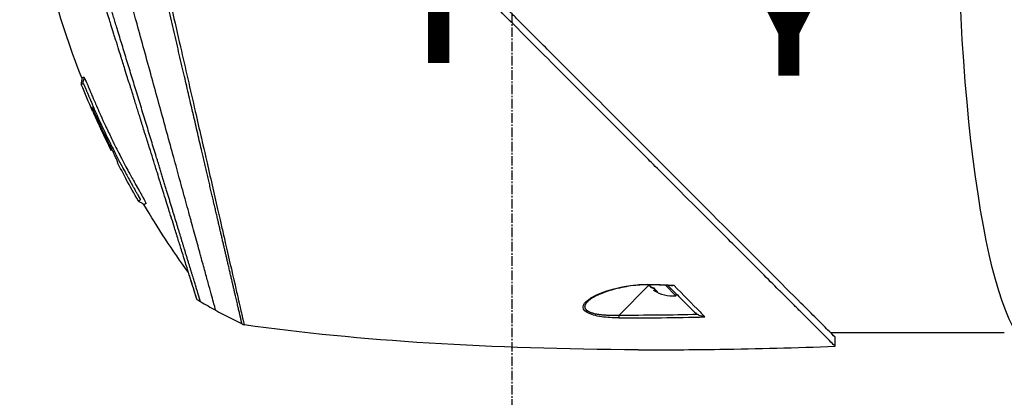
# Model space of a CAD drawing. Header units: millimetres. Extents: x 0 to 4378, y 0 to 2376.
# Tile 120 of 229: x 1447 to 1622, y 769 to 836. Entities that reach past the tile are written whole.
import ezdxf

# ---------------------------------------------------------------- set-up
doc = ezdxf.new("R2010")
doc.units = ezdxf.units.MM
doc.header["$LTSCALE"] = 0.2
doc.linetypes.add('CENTER2', pattern=[1.125, 0.75, -0.125, 0.125, -0.125])
for name, color, linetype in [('02_Center Line', 1, 'CENTER2'), ('07_Special Line2', 76, 'Continuous'), ('12_Before Rev.Num.', 5, 'Continuous'), ('13_After Rev.Num.', 6, 'Continuous')]:
    doc.layers.add(name, color=color, linetype=linetype)
doc.layers.add('14_Mark', color=7, linetype='Continuous', true_color=0xe03c31)
doc.styles.add('Rainbow-5.0 Style', font='malgunsl.ttf')

# ---------------------------------------------------------------- blocks, each defined once
blk = doc.blocks.new('A$Cba8e81c6')
for p, q in [((-170.58, 159.09), (-170.58, 159.09)), ((-258.52, 153.52), (-258.63, 153.41)), ((-258.52, 153.52), (-258.62, 153.41)), ((-257.53, 151.09), (-257.46, 151.17)), ((-244.56, 141.23), (-244.56, 141.23)), ((-163.31, 129.56), (-163.31, 129.56)), ((-163.15, 129.39), (-168.5, 124.04)), ((-162.5, 128.99), (-162.55, 128.94)), ((-162.07, 128.68), (-162.25, 128.49)), ((-161.9, 128.51), (-162.01, 128.4)), ((-158.36, 127.54), (-160.21, 129.39)), ((-158.36, 127.54), (-158.16, 127.74)), ((-173.86, 126.64), (-173.86, 126.64)), ((-173.11, 127.33), (-173.11, 127.33)), ((-154.56, 125.16), (-154.56, 125.16)), ((-135.66, 124.17), (-135.66, 124.17)), ((-130.88, 121), (-100, 121)), ((-130.05, 118.56), (-130.05, 120.16))]:
    blk.add_line(p, q)
for centre, radius, start, end in [((-118.5, 223.48), 156.75, 207.502, 208.6731), ((-158.94, 133.61), 6.1, 237.1155, 275.3981)]:
    blk.add_arc(centre, radius, start, end)
for centre, major_axis, ratio, start_param, end_param in [((-157.14, 247.11), (-98.89, -98.85), 0.00011, 6.274337, 6.283153), ((-162.57, 129.97), (-0.019, -0.5), 0.035629, 6.283184, 6.842305), ((-140.02, 751.19), (418.45, -460.79), 0.998723, 5.508989, 5.515203), ((-159.27, 133.94), (-4.29, -4.29), 0.666686, 0.261155, 0.362202), ((-159.23, 133.91), (-4.29, -4.29), 0.745339, 0.261155, 0.352237), ((-157.92, 132.6), (-4.04, -4.04), 0.745339, 6.173187, 6.393184), ((-158.6, 133.28), (-4.29, -4.29), 0.666686, 0.261155, 0.362202), ((-186.55, 222.44), (84, -73.04), 0.999052, 4.891159, 4.897725), ((-186.52, 222.48), (-81.92, 75.39), 0.999389, 1.78435, 1.812352), ((-186.44, 222.56), (-52.22, -98.37), 0.999969, 6.268665, 6.315891), ((-177.05, 240.31), (-61.46, -116.2), 0.920421, 0.028746, 0.032423), ((-168.49, 124.06), (0, 0.5), 0.037035, 1.607809, 2.747684), ((477.88, 480.35), (806.3, 302.63), 0.234303, 3.699759, 3.730545), ((1029.85, 705.19), (1363.29, 531.39), 0.183375, 3.577144, 3.598606), ((1029.83, 705.18), (1363.27, 531.38), 0.183376, 3.598609, 3.62761)]:
    blk.add_ellipse(centre, major_axis=major_axis, ratio=ratio, start_param=start_param, end_param=end_param)
for points, knots in [([(-130.05, 118.56), (-130.05, 118.56), (-130.2, 118.71), (-130.38, 118.89), (-130.6, 119.12), (-130.93, 119.45), (-131.36, 119.88), (-131.82, 120.35), (-132.33, 120.86), (-132.78, 121.31), (-132.84, 121.36), (-132.89, 121.42), (-132.94, 121.47), (-133.07, 121.6), (-133.54, 122.07), (-134.62, 123.14), (-134.77, 123.28), (-134.93, 123.44), (-135.1, 123.62), (-135.66, 124.18), (-136.09, 124.6), (-136.32, 124.83), (-136.74, 125.25), (-137.18, 125.69), (-137.64, 126.15), (-138.25, 126.76), (-138.88, 127.4), (-139.55, 128.06), (-139.71, 128.22), (-139.86, 128.38), (-140.03, 128.54), (-140.99, 129.5), (-142.01, 130.52), (-143.07, 131.59), (-145.85, 134.36), (-148.29, 136.8), (-150.06, 138.57), (-150.17, 138.68), (-150.28, 138.79), (-150.38, 138.9), (-152.08, 140.59), (-153.11, 141.63), (-153.4, 141.92), (-154.5, 143.02), (-156.16, 144.67), (-158.43, 146.94), (-159.5, 148.01), (-160.44, 148.96), (-161.25, 149.76), (-162.3, 150.81), (-163.12, 151.63), (-163.68, 152.19), (-167.25, 155.76), (-170.94, 159.45), (-174.71, 163.22), (-176.17, 164.68), (-178.07, 166.58), (-180.41, 168.92), (-182.35, 170.86), (-183.82, 172.34), (-184.81, 173.32), (-185.55, 174.06), (-186.01, 174.52), (-186.2, 174.72), (-187.88, 176.39), (-188.86, 177.37), (-189.13, 177.64), (-189.49, 178), (-189.85, 178.36), (-190.21, 178.72), (-190.34, 178.85), (-190.47, 178.98), (-190.6, 179.11), (-191.37, 179.88), (-191.86, 180.37), (-192.07, 180.59), (-192.29, 180.81), (-192.53, 181.04), (-192.79, 181.3), (-193.42, 181.93), (-194.17, 182.68), (-195.04, 183.54), (-196.39, 184.88), (-197.38, 185.87), (-198.01, 186.5), (-198.66, 187.14), (-199.64, 188.13), (-200.97, 189.47), (-201.89, 190.39), (-202.63, 191.14), (-203.2, 191.71), (-203.48, 191.99), (-203.73, 192.24), (-203.92, 192.43), (-204.54, 193.05), (-205.16, 193.67), (-205.78, 194.29), (-206.15, 194.65), (-206.51, 195.01), (-206.87, 195.38), (-207.62, 196.13), (-208.11, 196.62), (-208.33, 196.84), (-208.81, 197.32), (-209.3, 197.81), (-209.79, 198.3), (-210.26, 198.77), (-210.72, 199.23), (-211.18, 199.69), (-212.65, 201.17), (-214.12, 202.63), (-215.58, 204.1), (-217.5, 206.01), (-219.4, 207.92), (-221.29, 209.8), (-225.06, 213.57), (-228.75, 217.26), (-232.32, 220.83), (-233.11, 221.62), (-233.92, 222.43), (-234.74, 223.25), (-235.67, 224.18), (-236.61, 225.12), (-237.57, 226.08), (-240.08, 228.59), (-241.72, 230.23), (-242.59, 231.1), (-243.61, 232.13), (-244.62, 233.13), (-245.6, 234.12), (-247.76, 236.27), (-249.81, 238.32), (-251.73, 240.24), (-253.51, 242.02), (-254.89, 243.4), (-255.96, 244.47), (-257.72, 246.23), (-258.65, 247.16), (-259.01, 247.52), (-259.11, 247.62), (-259.16, 247.67), (-259.17, 247.68), (-260.77, 249.28), (-262.13, 250.65), (-263.21, 251.72), (-263.36, 251.87), (-263.51, 252.02), (-263.65, 252.16), (-264.1, 252.61), (-264.41, 252.92), (-264.64, 253.15), (-264.86, 253.37), (-265.06, 253.57), (-265.23, 253.74), (-265.27, 253.78), (-265.32, 253.83), (-265.36, 253.87), (-265.88, 254.39), (-265.93, 254.44), (-265.94, 254.45), (-265.94, 254.45), (-265.94, 254.45), (-265.94, 254.45)], [-1, -1, -1, -1, -0.973214, -0.973214, -0.973214, -0.946429, -0.946429, -0.946429, -0.922569, -0.922569, -0.922569, -0.919643, -0.919643, -0.919643, -0.896124, -0.896124, -0.896124, -0.892857, -0.892857, -0.892857, -0.88, -0.88, -0.88, -0.867143, -0.867143, -0.867143, -0.85, -0.85, -0.85, -0.84593, -0.84593, -0.84593, -0.821429, -0.821429, -0.821429, -0.786779, -0.786779, -0.786779, -0.784631, -0.784631, -0.784631, -0.75, -0.75, -0.75, -0.71875, -0.71875, -0.71875, -0.705224, -0.705224, -0.705224, -0.6875, -0.6875, -0.6875, -0.625, -0.625, -0.625, -0.59375, -0.59375, -0.59375, -0.575864, -0.575864, -0.575864, -0.5625, -0.5625, -0.5625, -0.546875, -0.546875, -0.546875, -0.541176, -0.541176, -0.541176, -0.539062, -0.539062, -0.539062, -0.53125, -0.53125, -0.53125, -0.526699, -0.526699, -0.526699, -0.515625, -0.515625, -0.515625, -0.5, -0.5, -0.5, -0.484375, -0.484375, -0.484375, -0.473999, -0.473999, -0.473999, -0.46875, -0.46875, -0.46875, -0.458868, -0.458868, -0.458868, -0.453125, -0.453125, -0.453125, -0.445312, -0.445312, -0.445312, -0.4375, -0.4375, -0.4375, -0.430048, -0.430048, -0.430048, -0.40625, -0.40625, -0.40625, -0.375, -0.375, -0.375, -0.3125, -0.3125, -0.3125, -0.297804, -0.297804, -0.297804, -0.28125, -0.28125, -0.28125, -0.25, -0.25, -0.25, -0.230372, -0.230372, -0.230372, -0.1875, -0.1875, -0.1875, -0.167132, -0.167132, -0.167132, -0.133709, -0.133709, -0.133709, -0.125, -0.125, -0.125, -0.078046, -0.078046, -0.078046, -0.071429, -0.071429, -0.071429, -0.053571, -0.053571, -0.053571, -0.039579, -0.039579, -0.039579, -0.035714, -0.035714, -0.035714, -0.002565, -0.002565, -0.002565, 0, 0, 0, 0]), ([(-263.88, 166.21), (-268.22, 177.23), (-271.32, 188.82), (-274.35, 209.23), (-274.91, 218.07), (-274.72, 226.86)], [0, 0, 0, 0, 3.552689, 3.552689, 6.190302, 6.190302, 6.190302, 6.190302]), ([(-259.26, 226.93), (-259.19, 226.78), (-259.14, 226.67), (-259.11, 226.6), (-258.9, 226.12), (-258.79, 225.72), (-258.71, 225.47), (-258.61, 225.09), (-258.55, 224.83), (-258.52, 224.73), (-258.46, 224.48), (-258.39, 224.18), (-258.31, 223.83), (-258.18, 223.28), (-258.1, 222.93), (-258.07, 222.79), (-258.05, 222.71), (-258.03, 222.64), (-258.01, 222.56), (-257.99, 222.44), (-257.96, 222.32), (-257.93, 222.21), (-257.91, 222.13), (-257.87, 221.93), (-257.79, 221.59), (-257.7, 221.23), (-257.6, 220.78), (-257.47, 220.23), (-257.35, 219.73), (-257.24, 219.22), (-257.12, 218.71), (-257.06, 218.45), (-256.97, 218.05), (-256.84, 217.5), (-256.7, 216.9), (-256.52, 216.13), (-256.31, 215.17), (-255.8, 212.94), (-255.47, 211.5), (-255.33, 210.92), (-255.02, 209.55), (-254.7, 208.17), (-254.38, 206.77), (-254.31, 206.48), (-254.25, 206.19), (-254.18, 205.9), (-253.98, 205.01), (-253.6, 203.39), (-253.05, 200.98), (-252.64, 199.16), (-252.21, 197.32), (-251.79, 195.47), (-251.78, 195.43), (-251.77, 195.4), (-251.77, 195.36), (-251.42, 193.85), (-250.96, 191.86), (-250.39, 189.37), (-249.77, 186.67), (-249.33, 184.72), (-249.06, 183.55), (-248.98, 183.2), (-248.91, 182.91), (-248.86, 182.7), (-248.66, 181.79), (-248.33, 180.38), (-247.89, 178.45), (-247.38, 176.22), (-246.87, 174), (-246.37, 171.8), (-246.36, 171.77), (-246.35, 171.74), (-246.35, 171.71), (-245.91, 169.81), (-245.48, 167.92), (-245.05, 166.06), (-244.6, 164.11), (-244.16, 162.19), (-243.73, 160.3), (-243.72, 160.28), (-243.72, 160.25), (-243.71, 160.22), (-243.36, 158.67), (-243.01, 157.15), (-242.67, 155.66), (-242.61, 155.41), (-242.25, 153.84), (-241.63, 151.13), (-240.92, 148.04), (-240.25, 145.12), (-239.63, 142.41), (-239.51, 141.86), (-239.35, 141.2), (-239.18, 140.43), (-239.01, 139.68), (-238.81, 138.84), (-238.61, 137.92), (-237.85, 134.62), (-237.19, 131.77), (-236.66, 129.45), (-236.46, 128.57), (-236.27, 127.76), (-236.11, 127.04), (-236.06, 126.81), (-236, 126.59), (-235.96, 126.37), (-235.87, 125.99), (-235.66, 125.08), (-235.44, 124.15), (-235.39, 123.91), (-235.34, 123.7), (-235.3, 123.53), (-235.07, 122.57), (-235.03, 122.4), (-235.02, 122.35), (-235.02, 122.34), (-235.01, 122.34), (-235.01, 122.34)], [0.0000004, 0.0000004, 0.0000004, 0.0000004, 0.0285714, 0.0285714, 0.0285714, 0.0714286, 0.0714286, 0.0714286, 0.0892857, 0.0892857, 0.0892857, 0.1071429, 0.1071429, 0.1071429, 0.125, 0.125, 0.125, 0.1284736, 0.1284736, 0.1284736, 0.1339286, 0.1339286, 0.1339286, 0.1428571, 0.1428571, 0.1428571, 0.1607143, 0.1607143, 0.1607143, 0.1785714, 0.1785714, 0.1785714, 0.1956232, 0.1956232, 0.1956232, 0.2142857, 0.2142857, 0.2142857, 0.25, 0.25, 0.25, 0.2796252, 0.2796252, 0.2796252, 0.2857143, 0.2857143, 0.2857143, 0.3163265, 0.3163265, 0.3163265, 0.3469388, 0.3469388, 0.3469388, 0.3476324, 0.3476324, 0.3476324, 0.377551, 0.377551, 0.377551, 0.4010005, 0.4010005, 0.4010005, 0.4081633, 0.4081633, 0.4081633, 0.4265306, 0.4265306, 0.4265306, 0.4540816, 0.4540816, 0.4540816, 0.4544339, 0.4544339, 0.4544339, 0.4770408, 0.4770408, 0.4770408, 0.4996669, 0.4996669, 0.4996669, 0.5, 0.5, 0.5, 0.5178571, 0.5178571, 0.5178571, 0.5357143, 0.5357143, 0.5357143, 0.5714286, 0.5714286, 0.5714286, 0.5985301, 0.5985301, 0.5985301, 0.625, 0.625, 0.625, 0.75, 0.75, 0.75, 0.7974141, 0.7974141, 0.7974141, 0.8125, 0.8125, 0.8125, 0.875, 0.875, 0.875, 0.8914403, 0.8914403, 0.8914403, 0.9797679, 0.9797679, 0.9797679, 1, 1, 1, 1]), ([(-240.08, 124.95), (-240.08, 124.95), (-240.08, 124.95), (-240.08, 124.95), (-240.08, 124.96), (-240.2, 125.38), (-240.41, 126.11), (-240.61, 126.85), (-240.91, 127.92), (-241.29, 129.31), (-241.47, 129.98), (-241.67, 130.72), (-241.9, 131.53), (-242.12, 132.33), (-242.36, 133.21), (-242.62, 134.15), (-242.69, 134.41), (-242.76, 134.68), (-242.84, 134.95), (-242.9, 135.17), (-242.96, 135.39), (-243.02, 135.61), (-243.16, 136.12), (-243.3, 136.64), (-243.45, 137.17), (-243.74, 138.24), (-244.05, 139.37), (-244.38, 140.56), (-244.44, 140.78), (-244.5, 141), (-244.56, 141.22), (-244.66, 141.6), (-244.77, 141.99), (-244.87, 142.38), (-245.05, 143), (-245.22, 143.63), (-245.4, 144.28), (-245.75, 145.57), (-246.12, 146.91), (-246.5, 148.3), (-246.53, 148.43), (-246.57, 148.56), (-246.61, 148.69), (-246.95, 149.95), (-247.31, 151.25), (-247.68, 152.59), (-248.08, 154.06), (-248.5, 155.57), (-248.92, 157.11), (-249.33, 158.6), (-249.75, 160.12), (-250.17, 161.66), (-250.59, 163.16), (-251.01, 164.68), (-251.43, 166.23), (-251.44, 166.27), (-251.46, 166.31), (-251.47, 166.36), (-251.91, 167.95), (-252.35, 169.56), (-252.8, 171.18), (-253.22, 172.71), (-253.64, 174.25), (-254.06, 175.78), (-254.75, 178.29), (-255.43, 180.78), (-256.11, 183.26), (-256.29, 183.93), (-256.47, 184.59), (-256.65, 185.26), (-256.69, 185.39), (-256.72, 185.52), (-256.76, 185.65), (-256.98, 186.44), (-257.2, 187.23), (-257.41, 188.02), (-258.07, 190.39), (-258.71, 192.74), (-259.35, 195.04), (-260.21, 198.16), (-261.06, 201.2), (-261.88, 204.14), (-262.29, 205.61), (-262.67, 207.06), (-263.08, 208.46), (-263.48, 209.87), (-263.8, 211.32), (-264.29, 212.55)], [0, 0, 0, 0, 0.00024, 0.00024, 0.00024, 0.087999, 0.087999, 0.087999, 0.175757, 0.175757, 0.175757, 0.217696, 0.217696, 0.217696, 0.259635, 0.259635, 0.259635, 0.271277, 0.271277, 0.271277, 0.280605, 0.280605, 0.280605, 0.301574, 0.301574, 0.301574, 0.343513, 0.343513, 0.343513, 0.351275, 0.351275, 0.351275, 0.364483, 0.364483, 0.364483, 0.385452, 0.385452, 0.385452, 0.427391, 0.427391, 0.427391, 0.431272, 0.431272, 0.431272, 0.46933, 0.46933, 0.46933, 0.511269, 0.511269, 0.511269, 0.551814, 0.551814, 0.551814, 0.591266, 0.591266, 0.591266, 0.59236, 0.59236, 0.59236, 0.632905, 0.632905, 0.632905, 0.671263, 0.671263, 0.671263, 0.734268, 0.734268, 0.734268, 0.75126, 0.75126, 0.75126, 0.754541, 0.754541, 0.754541, 0.774814, 0.774814, 0.774814, 0.835632, 0.835632, 0.835632, 0.917816, 0.917816, 0.917816, 0.958908, 0.958908, 0.958908, 1, 1, 1, 1]), ([(-243.42, 126.87), (-243.42, 126.87), (-243.42, 126.87), (-243.43, 126.88), (-243.43, 126.89), (-243.43, 126.9), (-243.44, 126.91), (-243.44, 126.91), (-243.44, 126.92), (-243.44, 126.93), (-243.45, 126.94), (-243.45, 126.95), (-243.45, 126.97), (-243.46, 126.99), (-243.47, 127.02), (-243.48, 127.05), (-243.48, 127.06), (-243.48, 127.06), (-243.49, 127.07), (-243.5, 127.11), (-243.51, 127.16), (-243.53, 127.21), (-243.55, 127.26), (-243.56, 127.31), (-243.58, 127.37), (-243.6, 127.43), (-243.62, 127.48), (-243.63, 127.54), (-243.64, 127.55), (-243.64, 127.56), (-243.64, 127.57), (-243.65, 127.59), (-243.66, 127.61), (-243.66, 127.64), (-243.68, 127.67), (-243.69, 127.71), (-243.7, 127.75), (-243.72, 127.83), (-243.75, 127.91), (-243.78, 128), (-243.81, 128.1), (-243.84, 128.21), (-243.88, 128.32), (-243.88, 128.34), (-243.91, 128.42), (-243.96, 128.59), (-244.01, 128.74), (-244.08, 128.96), (-244.18, 129.28), (-244.18, 129.3), (-244.19, 129.33), (-244.2, 129.35), (-244.23, 129.45), (-244.26, 129.56), (-244.3, 129.66), (-244.34, 129.8), (-244.38, 129.94), (-244.43, 130.08), (-244.52, 130.38), (-244.62, 130.68), (-244.71, 130.99), (-244.76, 131.15), (-244.81, 131.32), (-244.87, 131.48), (-244.92, 131.66), (-244.98, 131.83), (-245.03, 132), (-245.05, 132.06), (-245.07, 132.12), (-245.08, 132.18), (-245.21, 132.59), (-245.34, 132.99), (-245.46, 133.39), (-245.76, 134.35), (-246.04, 135.24), (-246.27, 135.97), (-246.48, 136.63), (-246.69, 137.32), (-246.92, 138.03), (-246.97, 138.21), (-247.02, 138.38), (-247.08, 138.55), (-247.18, 138.88), (-247.29, 139.23), (-247.41, 139.6), (-247.57, 140.12), (-247.74, 140.67), (-247.93, 141.26), (-247.94, 141.31), (-247.96, 141.36), (-247.97, 141.41), (-248.11, 141.85), (-248.33, 142.56), (-248.65, 143.56), (-248.95, 144.52), (-249.33, 145.76), (-249.83, 147.33), (-249.88, 147.51), (-249.94, 147.69), (-250, 147.87), (-250.15, 148.36), (-250.3, 148.85), (-250.45, 149.33), (-250.67, 150.03), (-250.89, 150.72), (-251.1, 151.39), (-251.3, 152.04), (-251.5, 152.68), (-251.69, 153.29), (-251.96, 154.13), (-252.2, 154.92), (-252.43, 155.64), (-252.69, 156.47), (-252.92, 157.21), (-253.13, 157.88), (-253.26, 158.29), (-253.38, 158.67), (-253.48, 159.02), (-253.5, 159.06), (-253.51, 159.1), (-253.52, 159.13), (-253.56, 159.27), (-253.6, 159.4), (-253.65, 159.53), (-253.69, 159.69), (-253.74, 159.84), (-253.79, 160), (-253.89, 160.32), (-253.99, 160.63), (-254.08, 160.93), (-254.19, 161.26), (-254.28, 161.57), (-254.38, 161.88), (-254.44, 162.08), (-254.51, 162.28), (-254.57, 162.48), (-254.59, 162.56), (-254.62, 162.63), (-254.64, 162.7), (-254.68, 162.85), (-254.73, 162.99), (-254.77, 163.13), (-254.81, 163.26), (-254.85, 163.39), (-254.89, 163.51), (-254.93, 163.64), (-254.97, 163.77), (-255.01, 163.89), (-255.05, 164.02), (-255.09, 164.15), (-255.13, 164.27), (-255.15, 164.34), (-255.17, 164.4), (-255.19, 164.46), (-255.19, 164.47), (-255.19, 164.48), (-255.2, 164.49), (-255.21, 164.54), (-255.23, 164.6), (-255.25, 164.66), (-255.29, 164.78), (-255.33, 164.91), (-255.37, 165.04), (-255.41, 165.17), (-255.45, 165.3), (-255.49, 165.43), (-255.57, 165.68), (-255.65, 165.94), (-255.73, 166.2), (-255.89, 166.7), (-256.05, 167.21), (-256.22, 167.75), (-256.34, 168.13), (-256.46, 168.51), (-256.58, 168.91), (-256.69, 169.27), (-256.81, 169.64), (-256.93, 170.01), (-256.93, 170.01), (-256.97, 170.17), (-257.07, 170.47), (-257.18, 170.81), (-257.34, 171.33), (-257.56, 172.03), (-257.63, 172.27), (-257.71, 172.53), (-257.8, 172.82), (-257.85, 172.95), (-257.89, 173.08), (-257.93, 173.21), (-257.94, 173.26), (-257.96, 173.31), (-257.98, 173.36), (-258.06, 173.64), (-258.14, 173.9), (-258.22, 174.15), (-258.4, 174.71), (-258.55, 175.21), (-258.69, 175.63), (-258.7, 175.66), (-258.71, 175.7), (-258.72, 175.74), (-258.91, 176.35), (-259.19, 177.25), (-259.56, 178.44), (-259.61, 178.6), (-259.66, 178.75), (-259.71, 178.9), (-259.96, 179.71), (-260.21, 180.49), (-260.44, 181.25), (-260.53, 181.52), (-260.61, 181.79), (-260.7, 182.06), (-261.05, 183.19), (-261.43, 184.41), (-261.84, 185.72), (-261.87, 185.81), (-261.9, 185.91), (-261.93, 186), (-262.09, 186.52), (-262.25, 187.04), (-262.42, 187.55), (-262.58, 188.07), (-262.74, 188.58), (-262.9, 189.09), (-263, 189.43), (-263.11, 189.77), (-263.22, 190.11), (-263.23, 190.15), (-263.44, 190.83), (-263.85, 192.13), (-263.96, 192.48), (-264.08, 192.88), (-264.22, 193.32), (-264.43, 193.99), (-264.62, 194.58), (-264.78, 195.11), (-264.94, 195.63), (-265.08, 196.08), (-265.2, 196.46), (-265.22, 196.5), (-265.23, 196.53), (-265.24, 196.57), (-265.39, 197.05), (-265.54, 197.53), (-265.69, 198.01), (-265.78, 198.32), (-265.88, 198.62), (-265.97, 198.92), (-266.12, 199.39), (-266.27, 199.86), (-266.41, 200.33), (-266.64, 201.05), (-266.86, 201.77), (-267.09, 202.47)], [0, 0, 0, 0, 0.015059, 0.015059, 0.015059, 0.02083, 0.02083, 0.02083, 0.024502, 0.024502, 0.024502, 0.02915, 0.02915, 0.02915, 0.035714, 0.035714, 0.035714, 0.03808, 0.03808, 0.03808, 0.049577, 0.049577, 0.049577, 0.061203, 0.061203, 0.061203, 0.071429, 0.071429, 0.071429, 0.072941, 0.072941, 0.072941, 0.076375, 0.076375, 0.076375, 0.082197, 0.082197, 0.082197, 0.093844, 0.093844, 0.093844, 0.107143, 0.107143, 0.107143, 0.125154, 0.125154, 0.125154, 0.141628, 0.141628, 0.141628, 0.142857, 0.142857, 0.142857, 0.150854, 0.150854, 0.150854, 0.161237, 0.161237, 0.161237, 0.183787, 0.183787, 0.183787, 0.196194, 0.196194, 0.196194, 0.209594, 0.209594, 0.209594, 0.214286, 0.214286, 0.214286, 0.235121, 0.235121, 0.235121, 0.285714, 0.285714, 0.285714, 0.318661, 0.318661, 0.318661, 0.326531, 0.326531, 0.326531, 0.342858, 0.342858, 0.342858, 0.36551, 0.36551, 0.36551, 0.367347, 0.367347, 0.367347, 0.406881, 0.406881, 0.406881, 0.444765, 0.444765, 0.444765, 0.44898, 0.44898, 0.44898, 0.464755, 0.464755, 0.464755, 0.487841, 0.487841, 0.487841, 0.510204, 0.510204, 0.510204, 0.531268, 0.531268, 0.531268, 0.55507, 0.55507, 0.55507, 0.569739, 0.569739, 0.569739, 0.571429, 0.571429, 0.571429, 0.574695, 0.574695, 0.574695, 0.578627, 0.578627, 0.578627, 0.586875, 0.586875, 0.586875, 0.595801, 0.595801, 0.595801, 0.601849, 0.601849, 0.601849, 0.604183, 0.604183, 0.604183, 0.608765, 0.608765, 0.608765, 0.613067, 0.613067, 0.613067, 0.617482, 0.617482, 0.617482, 0.622229, 0.622229, 0.622229, 0.624689, 0.624689, 0.624689, 0.625, 0.625, 0.625, 0.626857, 0.626857, 0.626857, 0.631038, 0.631038, 0.631038, 0.635137, 0.635137, 0.635137, 0.643106, 0.643106, 0.643106, 0.65824, 0.65824, 0.65824, 0.668893, 0.668893, 0.668893, 0.678571, 0.678571, 0.678571, 0.689431, 0.689431, 0.689431, 0.701281, 0.701281, 0.701281, 0.705357, 0.705357, 0.705357, 0.708515, 0.708515, 0.708515, 0.709766, 0.709766, 0.709766, 0.71667, 0.71667, 0.71667, 0.732143, 0.732143, 0.732143, 0.733637, 0.733637, 0.733637, 0.758929, 0.758929, 0.758929, 0.763229, 0.763229, 0.763229, 0.785714, 0.785714, 0.785714, 0.794183, 0.794183, 0.794183, 0.828571, 0.828571, 0.828571, 0.831278, 0.831278, 0.831278, 0.846339, 0.846339, 0.846339, 0.861401, 0.861401, 0.861401, 0.871429, 0.871429, 0.871429, 0.896736, 0.896736, 0.896736, 0.903571, 0.903571, 0.903571, 0.919754, 0.919754, 0.919754, 0.935714, 0.935714, 0.935714, 0.936836, 0.936836, 0.936836, 0.951858, 0.951858, 0.951858, 0.961487, 0.961487, 0.961487, 0.97651, 0.97651, 0.97651, 1, 1, 1, 1]), ([(-130.05, 120.16), (-130.04, 120.16), (-130.41, 120.52), (-131.66, 121.78), (-132.41, 122.54), (-134.16, 124.28), (-135.09, 125.2), (-139.34, 129.44), (-143.88, 133.98), (-155.17, 145.28), (-161.11, 151.23), (-170.71, 160.82), (-174.2, 164.31), (-179.57, 169.68), (-181.41, 171.52), (-184.12, 174.24), (-184.99, 175.11), (-186.31, 176.42), (-186.75, 176.87), (-187.53, 177.65), (-187.87, 177.99), (-188.49, 178.6), (-188.76, 178.87), (-189.04, 179.14)], [-13.133066, -13.133066, -13.133066, -13.133066, -11.561884, -11.561884, -10.319104, -10.319104, -9.281018, -9.281018, -6.055586, -6.055586, -3.202671, -3.202671, -1.636794, -1.636794, -0.832338, -0.832338, -0.455606, -0.455606, -0.265051, -0.265051, -0.117703, -0.117703, -0.000611, -0.000611, -0.000611, -0.000611]), ([(-263.88, 166.21), (-263.88, 166.21), (-263.83, 166.23), (-263.79, 166.25), (-263.79, 166.25), (-263.79, 166.25), (-263.79, 166.25), (-263.74, 166.27), (-263.69, 166.29), (-263.69, 166.29), (-263.69, 166.3), (-263.68, 166.3), (-263.68, 166.3), (-263.67, 166.31), (-263.66, 166.31), (-263.65, 166.31), (-263.63, 166.32), (-263.62, 166.33), (-263.61, 166.33), (-263.6, 166.34), (-263.6, 166.34), (-263.6, 166.34), (-263.59, 166.34), (-263.59, 166.34), (-263.59, 166.35), (-263.58, 166.35), (-263.58, 166.36), (-263.56, 166.36), (-263.54, 166.36), (-263.52, 166.34), (-263.48, 166.28)], [-1, -1, -1, -1, -0.504419, -0.504419, -0.504419, -0.5, -0.5, -0.5, -0.285714, -0.285714, -0.285714, -0.259389, -0.259389, -0.259389, -0.214286, -0.214286, -0.214286, -0.142857, -0.142857, -0.142857, -0.134181, -0.134181, -0.134181, -0.107143, -0.107143, -0.107143, -0.071429, -0.071429, -0.071429, 0, 0, 0, 0]), ([(-263.48, 166.28), (-263.45, 166.23), (-263.4, 166.15), (-263.32, 166), (-263.31, 165.97), (-263.29, 165.94), (-263.28, 165.91), (-263.22, 165.79), (-263.16, 165.66), (-263.11, 165.55), (-263.07, 165.46), (-263.03, 165.38), (-263, 165.3), (-262.99, 165.29), (-262.99, 165.29), (-262.99, 165.28), (-262.95, 165.2), (-262.91, 165.1), (-262.86, 165), (-262.85, 164.97), (-262.81, 164.87), (-262.73, 164.7), (-262.68, 164.57), (-262.64, 164.47), (-262.6, 164.38), (-262.59, 164.35), (-262.57, 164.3), (-262.54, 164.23), (-262.51, 164.16), (-262.49, 164.11), (-262.48, 164.09), (-262.47, 164.07), (-262.47, 164.06), (-262.46, 164.04), (-262.43, 163.98), (-262.41, 163.91), (-262.38, 163.85), (-262.38, 163.84), (-262.37, 163.83), (-262.37, 163.81), (-262.35, 163.78), (-262.34, 163.74), (-262.32, 163.69)], [-1, -1, -1, -1, -0.9921875, -0.9921875, -0.9921875, -0.9905084, -0.9905084, -0.9905084, -0.984375, -0.984375, -0.984375, -0.98077798, -0.98077798, -0.98077798, -0.98046875, -0.98046875, -0.98046875, -0.9765625, -0.9765625, -0.9765625, -0.97265625, -0.97265625, -0.97265625, -0.96875, -0.96875, -0.96875, -0.96777344, -0.96777344, -0.96777344, -0.96679688, -0.96679688, -0.96679688, -0.96645777, -0.96645777, -0.96645777, -0.96510446, -0.96510446, -0.96510446, -0.96484375, -0.96484375, -0.96484375, -0.96354757, -0.96354757, -0.96354757, -0.96354757]), ([(-263.64, 165.22), (-263.64, 165.22), (-263.64, 165.22), (-263.64, 165.22), (-263.64, 165.22), (-263.63, 165.21), (-263.6, 165.17), (-263.57, 165.12), (-263.54, 165.06), (-263.51, 165), (-263.5, 164.99), (-263.5, 164.98), (-263.49, 164.96), (-263.48, 164.95), (-263.48, 164.95), (-263.48, 164.95), (-263.47, 164.93), (-263.46, 164.91), (-263.45, 164.89), (-263.43, 164.85), (-263.41, 164.81), (-263.39, 164.76), (-263.39, 164.76), (-263.39, 164.76), (-263.39, 164.75), (-263.38, 164.74), (-263.38, 164.73), (-263.37, 164.71), (-263.36, 164.68), (-263.34, 164.65), (-263.32, 164.6), (-263.29, 164.53), (-263.27, 164.48), (-263.26, 164.45), (-263.24, 164.41), (-263.23, 164.38), (-263.22, 164.36), (-263.21, 164.35), (-263.21, 164.34), (-263.21, 164.33), (-263.2, 164.3), (-263.19, 164.28), (-263.18, 164.26), (-263.16, 164.22), (-263.13, 164.16), (-263.1, 164.07), (-263.09, 164.04), (-263.07, 164.01), (-263.06, 163.97), (-263.04, 163.92), (-263.02, 163.89), (-263.02, 163.87), (-263, 163.82), (-262.97, 163.75), (-262.94, 163.68), (-262.86, 163.48), (-262.78, 163.29), (-262.7, 163.1), (-262.69, 163.09), (-262.67, 163.03), (-262.62, 162.91), (-262.57, 162.79), (-262.5, 162.63), (-262.41, 162.41), (-262.3, 162.16), (-262.2, 161.93), (-262.11, 161.72), (-261.91, 161.25), (-261.7, 160.78), (-261.5, 160.31), (-261.46, 160.24), (-261.43, 160.16), (-261.4, 160.09), (-260.95, 159.09), (-260.49, 158.09), (-260.03, 157.09), (-259.88, 156.78), (-259.73, 156.46), (-259.58, 156.14)], [0, 0, 0, 0, 0.000653, 0.000653, 0.000653, 0.005102, 0.005102, 0.005102, 0.0102041, 0.0102041, 0.0102041, 0.011299, 0.011299, 0.011299, 0.0114796, 0.0114796, 0.0114796, 0.0127551, 0.0127551, 0.0127551, 0.0150826, 0.0150826, 0.0150826, 0.0153061, 0.0153061, 0.0153061, 0.0162303, 0.0162303, 0.0162303, 0.0178571, 0.0178571, 0.0178571, 0.0204082, 0.0204082, 0.0204082, 0.0218085, 0.0218085, 0.0218085, 0.0222805, 0.0222805, 0.0222805, 0.0233236, 0.0233236, 0.0233236, 0.0262391, 0.0262391, 0.0262391, 0.0276968, 0.0276968, 0.0276968, 0.0291545, 0.0291545, 0.0291545, 0.03207, 0.03207, 0.03207, 0.0408163, 0.0408163, 0.0408163, 0.0459881, 0.0459881, 0.0459881, 0.0510204, 0.0510204, 0.0510204, 0.0612245, 0.0612245, 0.0612245, 0.0816327, 0.0816327, 0.0816327, 0.0847392, 0.0847392, 0.0847392, 0.1263051, 0.1263051, 0.1263051, 0.139546, 0.139546, 0.139546, 0.139546]), ([(-262.32, 163.69), (-262.31, 163.68), (-262.3, 163.66), (-262.29, 163.64), (-262.26, 163.55), (-262.21, 163.45), (-262.16, 163.32), (-262.03, 163.01), (-261.92, 162.76), (-261.84, 162.56), (-261.77, 162.4), (-261.7, 162.24), (-261.64, 162.09), (-261.59, 161.98), (-261.57, 161.93), (-261.57, 161.93), (-261.53, 161.84), (-261.37, 161.48), (-261.1, 160.86), (-260.79, 160.14), (-260.31, 159.08), (-259.66, 157.68)], [-0.96354757, -0.96354757, -0.96354757, -0.96354757, -0.96308483, -0.96308483, -0.96308483, -0.9609375, -0.9609375, -0.9609375, -0.953125, -0.953125, -0.953125, -0.9453125, -0.9453125, -0.9453125, -0.9375, -0.9375, -0.9375, -0.91044715, -0.91044715, -0.91044715, -0.87932671, -0.87932671, -0.87932671, -0.87932671]), ([(-262.13, 160.97), (-262.12, 160.97), (-262.1, 160.98), (-262.07, 161), (-262.05, 161.01), (-262.03, 161.02)], [0.000089, 0.000089, 0.000089, 0.000089, 0.1283387, 0.1283387, 0.2565897, 0.2565897, 0.2565897, 0.2565897]), ([(-262.13, 160.97), (-262.1, 160.9), (-262.07, 160.82), (-262.01, 160.68), (-261.98, 160.61), (-261.88, 160.39), (-261.82, 160.25), (-261.63, 159.81), (-261.5, 159.52), (-261.11, 158.66), (-260.85, 158.09), (-260.05, 156.37), (-259.5, 155.23), (-258.9, 154.01), (-258.88, 153.97), (-258.82, 153.85), (-258.79, 153.78), (-258.73, 153.66), (-258.71, 153.61), (-258.66, 153.51), (-258.65, 153.48), (-258.61, 153.38), (-258.63, 153.41), (-258.67, 153.39), (-258.69, 153.38), (-258.7, 153.38)], [-1.566534, -1.566534, -1.566534, -1.566534, -1.537488, -1.537488, -1.508441, -1.508441, -1.45035, -1.45035, -1.334184, -1.334184, -1.101929, -1.101929, -0.637905, -0.637905, -0.598391, -0.598391, -0.552339, -0.552339, -0.503687, -0.503687, -0.45364, -0.45364, -0.320377, -0.320377, 0, 0, 0, 0]), ([(-257.53, 151.09), (-257.53, 151.1), (-257.51, 151.11), (-257.47, 151.13), (-257.45, 151.11), (-257.47, 151.21), (-257.51, 151.33), (-257.67, 151.7), (-257.78, 151.94), (-258, 152.43), (-258.13, 152.71), (-258.41, 153.29), (-258.57, 153.61), (-258.81, 154.1), (-258.93, 154.33), (-259.62, 155.74), (-260.12, 156.79), (-260.85, 158.37), (-261.09, 158.9), (-261.44, 159.69), (-261.56, 159.96), (-261.74, 160.35), (-261.8, 160.49), (-261.88, 160.69), (-261.91, 160.75), (-261.97, 160.89), (-262, 160.95), (-262.03, 161.02)], [-2.334866, -2.334866, -2.334866, -2.334866, -1.936193, -1.936193, -1.729087, -1.729087, -1.509443, -1.509443, -1.274072, -1.274072, -1.048912, -1.048912, -0.819829, -0.819829, -0.696027, -0.696027, -0.3484, -0.3484, -0.174268, -0.174268, -0.087149, -0.087149, -0.043578, -0.043578, -0.02179, -0.02179, -0.000001, -0.000001, -0.000001, -0.000001]), ([(-261.96, 160.3), (-261.93, 160.24), (-261.9, 160.17), (-261.75, 159.83), (-261.6, 159.51), (-261.29, 158.81), (-261.12, 158.45), (-260.87, 157.91), (-260.7, 157.54), (-259.9, 155.82), (-259.31, 154.59), (-258.7, 153.38)], [10.869953, 10.869953, 10.869953, 10.869953, 11.360377, 11.360377, 13.298144, 13.298144, 15.132878, 15.132878, 16.008781, 16.008781, 18.211527, 18.211527, 18.211527, 18.211527]), ([(-259.66, 157.68), (-259.57, 157.49), (-259.47, 157.29), (-259.38, 157.08), (-259.02, 156.33), (-258.68, 155.63), (-258.35, 154.96), (-257.86, 153.96), (-257.4, 153.05), (-256.99, 152.25), (-256.43, 151.16), (-255.95, 150.27), (-255.56, 149.56), (-254.96, 148.44), (-254.58, 147.78), (-254.46, 147.56), (-254.39, 147.43), (-254.26, 147.21), (-254.09, 146.9), (-254.08, 146.89), (-254.08, 146.88), (-254.07, 146.87), (-254.02, 146.78), (-253.95, 146.66), (-253.86, 146.51), (-253.79, 146.37), (-253.72, 146.26), (-253.66, 146.16), (-253.6, 146.06), (-253.56, 145.97), (-253.52, 145.91), (-253.5, 145.87), (-253.48, 145.84), (-253.47, 145.82), (-253.46, 145.8), (-253.44, 145.78), (-253.43, 145.76), (-253.41, 145.72), (-253.39, 145.68), (-253.37, 145.65), (-253.36, 145.63), (-253.35, 145.61), (-253.33, 145.58), (-253.33, 145.57), (-253.32, 145.57), (-253.32, 145.56), (-253.3, 145.53), (-253.29, 145.5), (-253.27, 145.47), (-253.19, 145.34), (-253.09, 145.16), (-252.97, 144.94)], [-0.8793267, -0.8793267, -0.8793267, -0.8793267, -0.875, -0.875, -0.875, -0.859016, -0.859016, -0.859016, -0.8347234, -0.8347234, -0.8347234, -0.8018442, -0.8018442, -0.8018442, -0.75, -0.75, -0.75, -0.7409155, -0.7409155, -0.7409155, -0.740625, -0.740625, -0.740625, -0.7359375, -0.7359375, -0.7359375, -0.73125, -0.73125, -0.73125, -0.7283057, -0.7283057, -0.7283057, -0.7265625, -0.7265625, -0.7265625, -0.7257856, -0.7257856, -0.7257856, -0.7242188, -0.7242188, -0.7242188, -0.72322, -0.72322, -0.72322, -0.7230469, -0.7230469, -0.7230469, -0.721875, -0.721875, -0.721875, -0.7142094, -0.7142094, -0.7142094, -0.7142094]), ([(-259.58, 156.14), (-259.54, 156.07), (-259.5, 155.99), (-259.46, 155.91), (-259.46, 155.9), (-259.24, 155.44), (-258.79, 154.53), (-258.61, 154.17), (-258.39, 153.73), (-258.14, 153.23), (-257.99, 152.94), (-257.79, 152.53), (-257.52, 152.01), (-257.29, 151.58), (-257.03, 151.07), (-256.72, 150.48), (-256.68, 150.42), (-256.51, 150.09), (-256.2, 149.51), (-255.95, 149.05), (-255.61, 148.43), (-255.18, 147.66), (-255.09, 147.5), (-254.98, 147.29), (-254.84, 147.04), (-254.81, 146.99), (-254.81, 146.99), (-254.79, 146.96), (-254.71, 146.83), (-254.61, 146.64), (-254.48, 146.42), (-254.41, 146.28), (-254.35, 146.18), (-254.31, 146.11), (-254.27, 146.05), (-254.24, 146), (-254.22, 145.95), (-254.2, 145.93), (-254.19, 145.9), (-254.17, 145.87), (-254.16, 145.84), (-254.14, 145.82), (-254.14, 145.81), (-254.13, 145.8), (-254.13, 145.8), (-254.13, 145.8), (-254.11, 145.76), (-254.08, 145.71), (-254.04, 145.64), (-254, 145.57), (-253.97, 145.52), (-253.95, 145.49), (-253.95, 145.48), (-253.94, 145.48), (-253.94, 145.47), (-253.92, 145.44), (-253.89, 145.39), (-253.86, 145.33), (-253.83, 145.28), (-253.81, 145.24), (-253.79, 145.2), (-253.78, 145.2), (-253.78, 145.19), (-253.78, 145.18), (-253.72, 145.08), (-253.63, 144.92), (-253.56, 144.77)], [0.139546, 0.139546, 0.139546, 0.139546, 0.1428571, 0.1428571, 0.1428571, 0.1683715, 0.1683715, 0.1683715, 0.1785714, 0.1785714, 0.1785714, 0.1980839, 0.1980839, 0.1980839, 0.2142857, 0.2142857, 0.2142857, 0.2342217, 0.2342217, 0.2342217, 0.25, 0.25, 0.25, 0.2588865, 0.2588865, 0.2588865, 0.2605112, 0.2605112, 0.2605112, 0.2678571, 0.2678571, 0.2678571, 0.2723214, 0.2723214, 0.2723214, 0.2745536, 0.2745536, 0.2745536, 0.2756696, 0.2756696, 0.2756696, 0.2763405, 0.2763405, 0.2763405, 0.2767857, 0.2767857, 0.2767857, 0.2790179, 0.2790179, 0.2790179, 0.28125, 0.28125, 0.28125, 0.2815369, 0.2815369, 0.2815369, 0.2834821, 0.2834821, 0.2834821, 0.2852134, 0.2852134, 0.2852134, 0.2857143, 0.2857143, 0.2857143, 0.2930312, 0.2930312, 0.2930312, 0.2930312]), ([(-258.7, 153.38), (-258.69, 153.38), (-258.67, 153.39), (-258.63, 153.41), (-258.62, 153.41), (-258.62, 153.41)], [-1.2861392, -1.2861392, -1.2861392, -1.2861392, -0.7985141, -0.7985141, -0.7577439, -0.7577439, -0.7577439, -0.7577439]), ([(-253.56, 144.77), (-253.55, 144.75), (-253.54, 144.72), (-253.53, 144.7), (-253.52, 144.69), (-253.52, 144.69), (-253.52, 144.68), (-253.51, 144.65), (-253.5, 144.63), (-253.49, 144.61), (-253.49, 144.6), (-253.49, 144.6), (-253.49, 144.6), (-253.48, 144.59), (-253.48, 144.57), (-253.48, 144.56), (-253.47, 144.53), (-253.47, 144.52), (-253.48, 144.51), (-253.48, 144.51), (-253.48, 144.51), (-253.48, 144.51), (-253.48, 144.5), (-253.49, 144.5), (-253.5, 144.5), (-253.51, 144.5), (-253.51, 144.5), (-253.51, 144.5), (-253.52, 144.5), (-253.52, 144.5), (-253.52, 144.5), (-253.52, 144.5), (-253.53, 144.5), (-253.53, 144.5), (-253.53, 144.49), (-253.55, 144.48), (-253.56, 144.47), (-253.57, 144.47), (-253.59, 144.46), (-253.6, 144.46), (-253.63, 144.44), (-253.66, 144.42), (-253.7, 144.41), (-253.7, 144.41), (-253.71, 144.4), (-253.72, 144.4), (-253.74, 144.39), (-253.77, 144.38), (-253.79, 144.37), (-253.8, 144.36), (-253.81, 144.36), (-253.81, 144.35), (-253.82, 144.35), (-253.82, 144.35), (-253.82, 144.35)], [0.2930312, 0.2930312, 0.2930312, 0.2930312, 0.2943499, 0.2943499, 0.2943499, 0.2946429, 0.2946429, 0.2946429, 0.2968441, 0.2968441, 0.2968441, 0.2971939, 0.2971939, 0.2971939, 0.2991071, 0.2991071, 0.2991071, 0.3028878, 0.3028878, 0.3028878, 0.3035714, 0.3035714, 0.3035714, 0.3080357, 0.3080357, 0.3080357, 0.3102679, 0.3102679, 0.3102679, 0.3112211, 0.3112211, 0.3112211, 0.3125, 0.3125, 0.3125, 0.3214286, 0.3214286, 0.3214286, 0.3322978, 0.3322978, 0.3322978, 0.3571429, 0.3571429, 0.3571429, 0.3723386, 0.3723386, 0.3723386, 0.4089075, 0.4089075, 0.4089075, 0.4285714, 0.4285714, 0.4285714, 0.433726, 0.433726, 0.433726, 0.433726]), ([(-252.86, 143.71), (-252.88, 143.75), (-252.91, 143.79), (-252.99, 143.85), (-253.03, 143.88), (-253.15, 143.95), (-253.22, 143.98), (-253.39, 144.05), (-253.48, 144.09), (-253.62, 144.16), (-253.66, 144.19), (-253.75, 144.26), (-253.79, 144.31), (-253.82, 144.35)], [0, 0, 0, 0, 0.0144726, 0.0144726, 0.0302229, 0.0302229, 0.0541971, 0.0541971, 0.0848911, 0.0848911, 0.1007498, 0.1007498, 0.1175651, 0.1175651, 0.1175651, 0.1175651]), ([(-252.97, 144.94), (-252.95, 144.89), (-252.92, 144.84), (-252.89, 144.79), (-252.84, 144.69), (-252.77, 144.55), (-252.7, 144.4), (-252.67, 144.35), (-252.65, 144.31), (-252.63, 144.26), (-252.6, 144.2), (-252.57, 144.14), (-252.55, 144.08), (-252.55, 144.07), (-252.54, 144.05), (-252.53, 144.02), (-252.53, 144.02), (-252.53, 144.01), (-252.53, 144.01), (-252.52, 143.98), (-252.51, 143.96), (-252.51, 143.95), (-252.49, 143.89), (-252.5, 143.88), (-252.5, 143.88), (-252.5, 143.87), (-252.5, 143.87), (-252.5, 143.87), (-252.5, 143.87), (-252.5, 143.87), (-252.51, 143.87), (-252.51, 143.86), (-252.51, 143.86), (-252.51, 143.86), (-252.51, 143.86), (-252.51, 143.86), (-252.52, 143.85), (-252.53, 143.85), (-252.53, 143.84), (-252.54, 143.84), (-252.55, 143.84), (-252.56, 143.84), (-252.57, 143.84), (-252.57, 143.84), (-252.58, 143.83), (-252.58, 143.83), (-252.58, 143.83), (-252.59, 143.83), (-252.6, 143.83), (-252.62, 143.82), (-252.68, 143.79), (-252.74, 143.76), (-252.77, 143.74), (-252.81, 143.73), (-252.83, 143.72), (-252.83, 143.72), (-252.83, 143.72), (-252.83, 143.72), (-252.85, 143.71), (-252.86, 143.71), (-252.86, 143.71)], [-0.7142094, -0.7142094, -0.7142094, -0.7142094, -0.7125, -0.7125, -0.7125, -0.7052, -0.7052, -0.7052, -0.703125, -0.703125, -0.703125, -0.6984375, -0.6984375, -0.6984375, -0.6964914, -0.6964914, -0.6964914, -0.6960938, -0.6960938, -0.6960938, -0.69375, -0.69375, -0.69375, -0.6890625, -0.6890625, -0.6890625, -0.6882429, -0.6882429, -0.6882429, -0.6878906, -0.6878906, -0.6878906, -0.6867188, -0.6867188, -0.6867188, -0.684375, -0.684375, -0.684375, -0.6796875, -0.6796875, -0.6796875, -0.6773438, -0.6773438, -0.6773438, -0.675, -0.675, -0.675, -0.6612454, -0.6612454, -0.6612454, -0.6215414, -0.6215414, -0.6215414, -0.6004041, -0.6004041, -0.6004041, -0.6, -0.6, -0.6, -0.5662765, -0.5662765, -0.5662765, -0.5662765]), ([(-243.42, 126.87), (-243.42, 126.86), (-243.42, 126.87), (-243.46, 126.98), (-243.47, 127.02), (-243.49, 127.07), (-243.5, 127.12), (-243.52, 127.18), (-243.54, 127.25), (-243.57, 127.33), (-243.59, 127.4), (-243.63, 127.54), (-243.74, 127.89), (-243.83, 128.16), (-243.91, 128.42), (-243.98, 128.64), (-243.98, 128.65), (-243.98, 128.66), (-243.99, 128.67), (-244.18, 129.3), (-244.4, 130), (-244.61, 130.67), (-244.61, 130.68), (-244.7, 130.96), (-244.92, 131.64)], [-1, -1, -1, -1, -0.96875, -0.96875, -0.96875, -0.9547937, -0.9547937, -0.9547937, -0.9375, -0.9375, -0.9375, -0.90625, -0.90625, -0.90625, -0.875, -0.875, -0.875, -0.8739463, -0.8739463, -0.8739463, -0.8125, -0.8125, -0.8125, -0.785115, -0.785115, -0.785115, -0.785115]), ([(-168.49, 123.6), (-169.53, 123.6), (-170.57, 123.66), (-171.57, 123.8), (-172.56, 123.95), (-173.5, 124.18), (-174.11, 124.55), (-174.73, 124.91), (-174.93, 125.39), (-174.75, 125.85), (-174.57, 126.31), (-174.07, 126.74), (-173.45, 127.13), (-172.2, 127.9), (-170.46, 128.51), (-168.59, 128.93), (-166.72, 129.36), (-164.65, 129.63), (-162.58, 129.55)], [-1, -1, -1, -1, -0.875, -0.875, -0.875, -0.75, -0.75, -0.75, -0.625, -0.625, -0.625, -0.5, -0.5, -0.5, -0.25, -0.25, -0.25, 0, 0, 0, 0]), ([(-162.59, 129.47), (-163.56, 129.51), (-164.54, 129.47), (-166.61, 129.25), (-167.71, 129.06), (-170.14, 128.48), (-171.46, 128.04), (-173.04, 127.24), (-173.53, 126.94), (-173.86, 126.64)], [0, 0, 0, 0, 0.289796, 0.289796, 0.637293, 0.637293, 1.105155, 1.105155, 1.348145, 1.348145, 1.348145, 1.348145]), ([(-162.67, 129.06), (-162.75, 129.09), (-162.84, 129.14), (-163.02, 129.28), (-163.12, 129.36), (-163.22, 129.46), (-163.23, 129.47), (-163.24, 129.49)], [-0.58818222, -0.58818222, -0.58818222, -0.58818222, -0.55225667, -0.55225667, -0.51633112, -0.51633112, -0.51053512, -0.51053512, -0.51053512, -0.51053512]), ([(-163.15, 129.39), (-163.14, 129.38), (-163.12, 129.36), (-163.02, 129.26), (-162.92, 129.17), (-162.73, 129.03), (-162.63, 128.98), (-162.55, 128.94)], [-0.22904258, -0.22904258, -0.22904258, -0.22904258, -0.22199268, -0.22199268, -0.18606713, -0.18606713, -0.15014158, -0.15014158, -0.15014158, -0.15014158]), ([(-162.25, 128.49), (-162.25, 128.49), (-162.25, 128.49), (-162.26, 128.5), (-162.24, 128.49), (-162.15, 128.46), (-162.09, 128.43), (-162.01, 128.4)], [-0.37323945, -0.37323945, -0.37323945, -0.37323945, -0.36618954, -0.36618954, -0.33026399, -0.33026399, -0.29433844, -0.29433844, -0.29433844, -0.29433844]), ([(-159.79, 129.37), (-159.01, 128.59), (-158.25, 127.84), (-157.53, 127.12), (-157.34, 126.92), (-156.9, 126.48), (-156.25, 125.83), (-155.43, 125.01), (-155.06, 124.64), (-155.05, 124.64)], [0.0937596, 0.0937596, 0.0937596, 0.0937596, 0.5, 0.5, 0.5, 0.75, 0.75, 0.75, 1, 1, 1, 1]), ([(-159.2, 129.36), (-159.18, 129.35), (-159.15, 129.35), (-159.13, 129.36), (-158.97, 129.36), (-158.83, 129.39), (-158.72, 129.42)], [0.6975729, 0.6975729, 0.6975729, 0.6975729, 0.75, 0.75, 0.75, 1, 1, 1, 1]), ([(-158.72, 129.42), (-157.02, 127.68), (-155.45, 126.08), (-154.05, 124.65), (-153.76, 124.35), (-153.47, 124.05), (-153.19, 123.77)], [0, 0, 0, 0, 0.8258779, 0.8258779, 0.8258779, 1, 1, 1, 1]), ([(-168.5, 124.04), (-168.77, 124.03), (-169.26, 124.02), (-169.96, 124.02), (-170.49, 124.04), (-170.87, 124.06), (-171.11, 124.08), (-171.34, 124.1), (-171.6, 124.12), (-171.86, 124.16), (-172.13, 124.2), (-172.45, 124.25), (-172.74, 124.32), (-173.02, 124.39), (-173.21, 124.45), (-173.4, 124.51), (-173.55, 124.57), (-173.66, 124.62), (-173.74, 124.66), (-173.82, 124.7), (-173.89, 124.74), (-173.96, 124.79), (-174.05, 124.85), (-174.15, 124.92), (-174.25, 125.02), (-174.33, 125.12), (-174.39, 125.22), (-174.44, 125.33), (-174.47, 125.42), (-174.48, 125.49), (-174.49, 125.55), (-174.49, 125.65), (-174.47, 125.75), (-174.45, 125.83), (-174.43, 125.88), (-174.42, 125.92), (-174.4, 125.96), (-174.38, 126), (-174.35, 126.06), (-174.32, 126.11), (-174.28, 126.17), (-174.23, 126.24), (-174.16, 126.33), (-174.04, 126.47), (-173.93, 126.57), (-173.86, 126.64)], [0, 0, 0, 0, 0.078902, 0.149029, 0.210471, 0.237991, 0.263396, 0.286702, 0.307916, 0.343993, 0.371542, 0.396346, 0.44682, 0.471865, 0.496786, 0.521607, 0.546367, 0.558742, 0.571124, 0.583523, 0.595936, 0.608312, 0.620651, 0.64525, 0.669793, 0.694325, 0.718875, 0.743461, 0.768092, 0.779315, 0.788884, 0.812015, 0.840494, 0.855174, 0.867977, 0.874297, 0.88056, 0.892913, 0.905038, 0.91694, 0.928945, 0.941177, 0.965691, 0.990288, 1.037019, 1.037019, 1.037019, 1.037019]), ([(-155.05, 124.64), (-154.94, 124.53), (-154.83, 124.43), (-154.63, 124.29), (-154.54, 124.23), (-154.46, 124.19)], [-0.07474491, -0.07474491, -0.07474491, -0.07474491, -0.03005071, -0.03005071, -0.00000616, -0.00000616, -0.00000616, -0.00000616]), ([(-153.19, 123.77), (-153.22, 123.77), (-153.33, 123.79), (-153.51, 123.83), (-153.64, 123.86), (-153.75, 123.89), (-153.83, 123.92), (-154.09, 124), (-154.3, 124.1), (-154.46, 124.19)], [-0.9999988, -0.9999988, -0.9999988, -0.9999988, -0.75, -0.75, -0.75, -0.5, -0.5, -0.5, -0.0000013, -0.0000013, -0.0000013, -0.0000013])]:
    blk.add_open_spline(points, degree=3, knots=knots)
for points, weights, knots in [([(-235.41, 122.53), (-235.41, 122.53), (-235.41, 122.53), (-235.42, 122.54), (-235.52, 122.96), (-235.9, 124.61), (-236.18, 125.82), (-236.96, 129.16), (-237.9, 133.19), (-239.7, 140.93), (-241.75, 149.74), (-243.28, 156.31), (-244.87, 163.13), (-246.53, 170.27), (-249.05, 181.07), (-251.89, 193.28), (-253.68, 201), (-255.46, 208.68), (-256.31, 212.34), (-257.54, 217.63), (-257.92, 219.37), (-258.77, 222.69), (-258.97, 224.51), (-259.66, 225.83)], [1, 1, 1, 1.00000000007, 0.999999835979, 0.999999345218, 0.999999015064, 0.999998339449, 0.999997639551, 0.999997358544, 0.999997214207, 0.999996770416, 0.999996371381, 0.999995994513, 0.999995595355, 0.999996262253, 0.999997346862, 0.999998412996, 0.999998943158, 0.999999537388, 0.999999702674, 0.999999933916, 1, 1], [0.0059845, 0.0059845, 0.0059845, 0.0059845, 0.0064922, 0.0064922, 0.0937019, 0.0937019, 0.1809116, 0.1809116, 0.275834, 0.355331, 0.434828, 0.5143249, 0.5143249, 0.5938219, 0.6733189, 0.7528158, 0.8366594, 0.8366594, 0.9183297, 0.9183297, 0.9591649, 0.9591649, 1, 1, 1, 1]), ([(-242.79, 126.49), (-242.79, 126.49), (-242.79, 126.49), (-242.8, 126.51), (-242.92, 126.91), (-243.34, 128.28), (-243.64, 129.26), (-244.45, 131.91), (-245.41, 135.05), (-247.27, 141.17), (-249.32, 147.89), (-250.88, 152.99), (-252.51, 158.32), (-254.19, 163.8), (-256.94, 172.79), (-259.42, 180.94), (-261.14, 186.59), (-262.82, 192.13), (-263.64, 194.82), (-264.83, 198.71), (-265.22, 199.98), (-265.92, 202.26), (-266.22, 203.29), (-266.54, 204.28)], [1.00000000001, 1.00000000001, 1.00000000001, 1.00000000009, 0.999999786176, 0.999999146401, 0.999998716, 0.999997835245, 0.999996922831, 0.999996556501, 0.999996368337, 0.999995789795, 0.999995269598, 0.999994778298, 0.999994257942, 0.999995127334, 0.999996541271, 0.999997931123, 0.999998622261, 0.999999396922, 0.999999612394, 0.999999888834, 0.999999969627, 0.999999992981], [0.0064434, 0.0064434, 0.0064434, 0.0064434, 0.0064922, 0.0064922, 0.0937019, 0.0937019, 0.1809116, 0.1809116, 0.275834, 0.355331, 0.434828, 0.5143249, 0.5143249, 0.5938219, 0.6733189, 0.7528158, 0.8366594, 0.8366594, 0.9183297, 0.9183297, 0.9591649, 0.9591649, 0.9932226, 0.9932226, 0.9932226, 0.9932226])]:
    blk.add_rational_spline(points, weights, degree=3, knots=knots)
for points in [[(-263.88, 166.21), (-263.74, 165.85), (-264.11, 165.42), (-263.96, 165.06)], [(-263.64, 165.22), (-263.74, 165.51), (-263.39, 165.99), (-263.48, 166.28)], [(-263.96, 165.06), (-263.96, 165.06), (-263.87, 165.11), (-263.64, 165.22)], [(-261.96, 160.3), (-262.65, 161.88), (-263.32, 163.46), (-263.96, 165.06)], [(-253.82, 144.35), (-254.57, 145.65), (-255.31, 146.95), (-256.03, 148.26)], [(-252.86, 143.71), (-252.86, 143.71), (-252.86, 143.71), (-252.86, 143.71)], [(-244.92, 131.64), (-247.75, 135.54), (-250.4, 139.57), (-252.86, 143.71)], [(-159.2, 129.36), (-160.33, 129.39), (-161.46, 129.43), (-162.59, 129.47)], [(-174.03, 126.47), (-174.03, 126.47), (-174.03, 126.47), (-174.03, 126.47)], [(-154.46, 124.19), (-159.14, 124.09), (-163.82, 124.04), (-168.5, 124.04)], [(-165.04, 117.94), (-191.22, 118.04), (-214.62, 119.51), (-235.01, 122.34)], [(-130.88, 121), (-130.69, 120.81), (-130.53, 120.65), (-130.4, 120.52)]]:
    blk.add_open_spline(points, degree=3)
at = {"layer": '02_Center Line', "ltscale": 11.288275}
blk.add_line((-187.5, 690.77), (-187.5, 85.27), dxfattribs=at)
blk = doc.blocks.new('A$C8cf810bf')
for q in [(9.58, 191.66), (16.95, 184.29)]:
    blk.add_line((9.58, 184.29), q)
blk.add_ellipse((14, 105.26), major_axis=(0, 83.3), ratio=0.168129)
blk = doc.blocks.new('A$Cf3c49088')
at = {"layer": '07_Special Line2'}
blk.add_hatch(color=256, dxfattribs=at).paths.add_polyline_path([(49.16, 0), (34.9, 4.75), (34.9, -4.75)])
at = {"layer": '12_Before Rev.Num.'}
blk.add_hatch(color=256, dxfattribs=at).paths.add_polyline_path([(0, 49.16), (-4.75, 34.9), (4.75, 34.9)])
at = {"layer": '14_Mark'}
h = blk.add_hatch(color=256, dxfattribs=at)
h.dxf.hatch_style = 1
h.paths.add_polyline_path([(5, 0, 1), (-5, 0, 1)])
at = {"layer": '07_Special Line2'}
for p, q in [((34.9, -3.96), (34.9, 3.96)), ((46.78, 0), (34.9, 3.96)), ((34.9, -3.96), (46.78, 0))]:
    blk.add_line(p, q, dxfattribs=at)
at = {"layer": '07_Special Line2', "const_width": 5}
blk.add_lwpolyline([(34.9, 0), (0, 0)], dxfattribs=at)
at = {"layer": '12_Before Rev.Num.'}
for p, q in [((0, 46.78), (-3.96, 34.9)), ((3.96, 34.9), (0, 46.78)), ((3.96, 34.9), (-3.96, 34.9))]:
    blk.add_line(p, q, dxfattribs=at)
at = {"layer": '12_Before Rev.Num.', "const_width": 5}
blk.add_lwpolyline([(0, 34.9), (0, 0)], dxfattribs=at)
at = {"layer": '14_Mark'}
blk.add_circle((0, 0), 5, dxfattribs=at)
at = {"layer": '07_Special Line2', "insert": (34.53, -17.31), "char_height": 16, "attachment_point": 4, "style": 'Rainbow-5.0 Style'}
blk.add_mtext('{\\fMalgun Gothic Semilight|b1|i0|c129|p50;Y}', dxfattribs=at)
at = {"layer": '12_Before Rev.Num.', "insert": (-20.59, 35.73), "char_height": 16, "attachment_point": 4, "style": 'Rainbow-5.0 Style'}
blk.add_mtext('{\\fMalgun Gothic Semilight|b1|i0|c129|p50;Z}', dxfattribs=at)
at = {"layer": '14_Mark', "insert": (-17.84, -15.46), "char_height": 16, "attachment_point": 4, "style": 'Rainbow-5.0 Style'}
blk.add_mtext('{\\fMalgun Gothic Semilight|b1|i0|c129|p50;1}', dxfattribs=at)

msp = doc.modelspace()

# ---------------------------------------------------------------- block references
msp.add_blockref('A$Cba8e81c6', (1721.873, 659.684))
at = {"xscale": 1.2, "yscale": 1.2, "zscale": 1.2}
msp.add_blockref('A$Cf3c49088', (1534.373, 856.684), dxfattribs=at)
at = {"layer": '13_After Rev.Num.'}
msp.add_blockref('A$C8cf810bf', (1613.568, 756.056), dxfattribs=at)

doc.saveas('drawing.dxf')
